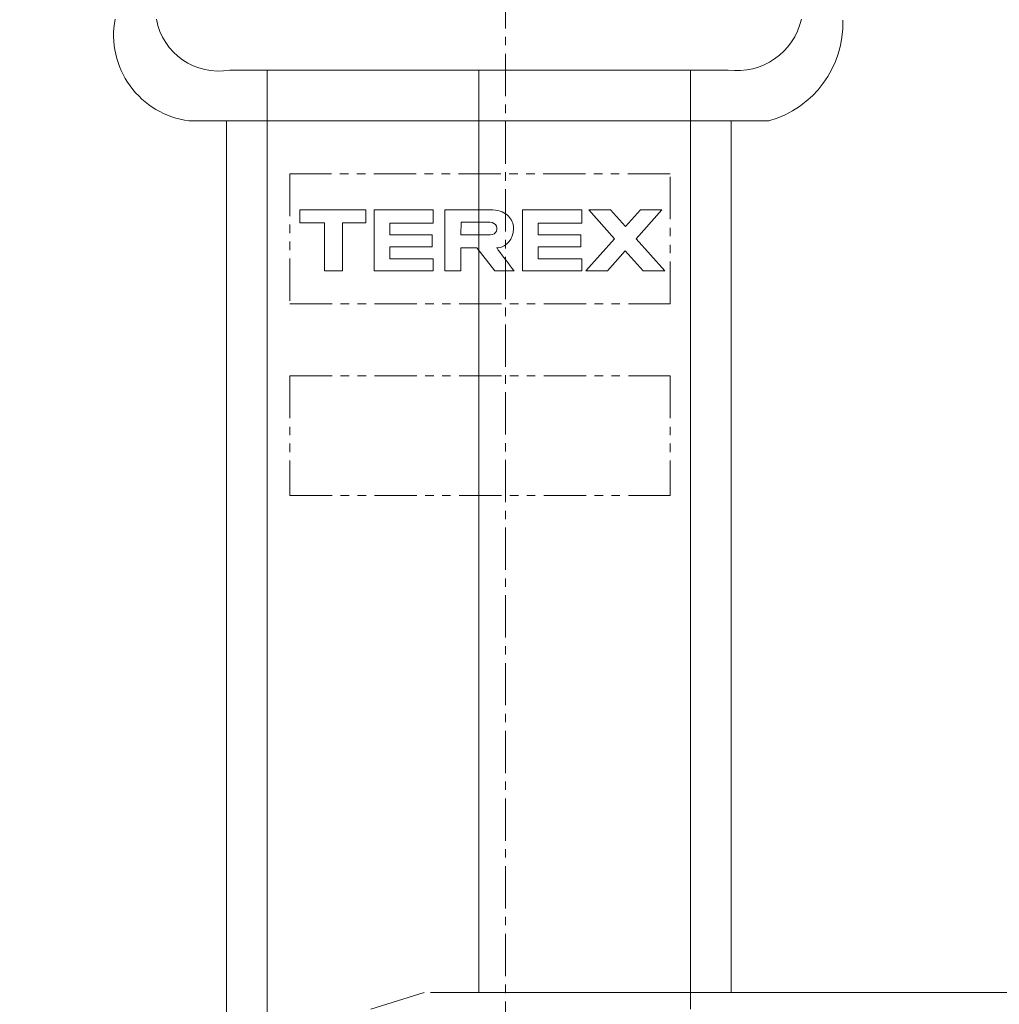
# Model space of a CAD drawing. Extents: x 0 to 59450, y 0 to 42050.
# Tile 200 of 256: x 53018 to 53596, y 22111 to 22692. Entities that reach past the tile are written whole.
import ezdxf

# ---------------------------------------------------------------- set-up
doc = ezdxf.new("R2010")
doc.units = 0
doc.header["$LTSCALE"] = 20
doc.header["$MEASUREMENT"] = 0
doc.linetypes.add('CENTER', pattern=[2, 1.25, -0.25, 0.25, -0.25])
doc.linetypes.add('PHANTOM', pattern=[2.5, 1.25, -0.25, 0.25, -0.25, 0.25, -0.25])
doc.layers.get('0').update_dxf_attribs({"linetype": 'CONTINUOUS'})
doc.layers.get('Defpoints').update_dxf_attribs({"linetype": 'CONTINUOUS'})
doc.dimstyles.new('DXF001', dxfattribs={"dimtxt": 3.1, "dimasz": 2, "dimexe": 2, "dimexo": 0.8, "dimgap": 0.09, "dimtad": 1, "dimdsep": 46, "dimtxsty": 'STANDARD', "dimcen": 0.09, "dimazin": 2, "dimtfac": 0.645161, "dimtdec": 4, "dimtmove": 0, "dimatfit": 3, "dimfxl": 1, "dimtvp": 0.66129, "dimtolj": 1, "dimtzin": 0, "dimarcsym": 0})

# ---------------------------------------------------------------- blocks, each defined once
blk = doc.blocks.new('_OPEN')
at = {"color": 0, "linetype": 'ByBlock', "lineweight": -2}
for p, q in [((-1, 0.166667), (0, 0)), ((0, 0), (-1, -0.166667)), ((0, 0), (-1, 0))]:
    blk.add_line(p, q, dxfattribs=at)
blk = doc.blocks.new('*D11')
at = {"color": 0, "linetype": 'Continuous', "lineweight": -2}
for p, q in [((53303.91, 23024.73), (51648.72, 23024.73)), ((51650.72, 21784.73), (51650.72, 23022.73)), ((53303.91, 21782.73), (51648.72, 21782.73))]:
    blk.add_line(p, q, dxfattribs=at)
at = {"layer": 'Defpoints', "color": 0, "linetype": 'Continuous'}
for p in [(51650.72, 23024.73), (53304.71, 23024.73), (53304.71, 21782.73)]:
    blk.add_point(p, dxfattribs=at)
at = {"color": 0, "linetype": 'Continuous', "lineweight": -2, "xscale": 2, "yscale": 2, "zscale": 2}
for p, rotation in [((51650.72, 23024.73), 90), ((51650.72, 21782.73), 270)]:
    blk.add_blockref('_OPEN', p, dxfattribs=dict(at, rotation=rotation))
at = {"color": 0, "linetype": 'Continuous', "lineweight": 13, "insert": (51600.63, 22403.73), "char_height": 100, "attachment_point": 5, "rotation": 90}
blk.add_mtext('\\A1;\\A1;1242', dxfattribs=at)

msp = doc.modelspace()

# ---------------------------------------------------------------- linework, layer by layer
at = {"color": 3, "linetype": 'CENTER', "lineweight": 13}
msp.add_line((53304.708, 21567.325), (53304.708, 23175.346), dxfattribs=at)
at = {"color": 3, "linetype": 'Continuous', "lineweight": 13}
for p, q in [((53163.985, 22662.727), (53141.804, 22662.727)), ((53413.928, 22662.727), (53163.985, 22662.727)), ((53163.985, 22662.727), (53163.985, 22632.727)), ((53288.957, 22662.727), (53288.957, 22117.727)), ((53436.109, 22662.727), (53413.928, 22662.727)), ((53413.928, 22662.727), (53413.928, 22632.727)), ((53139.93, 22632.727), (53117.614, 22632.727)), ((53163.985, 22632.727), (53139.93, 22632.727)), ((53139.93, 21797.106), (53139.93, 22632.727)), ((53413.928, 22632.727), (53163.985, 22632.727)), ((53163.985, 22632.727), (53163.985, 21797.106)), ((53437.983, 22632.727), (53413.928, 22632.727)), ((53413.928, 22603.525), (53413.928, 22632.727)), ((53460.299, 22632.727), (53437.983, 22632.727)), ((53437.983, 22632.727), (53437.983, 22619.852)), ((53437.983, 22619.852), (53437.983, 22606.977)), ((53413.928, 22581.227), (53413.928, 22603.525)), ((53437.983, 22606.977), (53437.983, 22594.102)), ((53437.983, 22594.102), (53437.983, 22581.227)), ((53183.282, 22572.475), (53183.282, 22580.124)), ((53183.282, 22580.124), (53222.08, 22580.124)), ((53183.282, 22580.124), (53183.282, 22572.475)), ((53222.08, 22580.124), (53183.282, 22580.124)), ((53222.08, 22580.124), (53222.08, 22572.475)), ((53222.08, 22572.475), (53222.08, 22580.124)), ((53226.998, 22544.06), (53226.998, 22580.124)), ((53226.998, 22580.124), (53261.97, 22580.124)), ((53261.97, 22580.124), (53261.97, 22572.202)), ((53268.802, 22580.124), (53268.802, 22544.06)), ((53295.577, 22580.124), (53268.802, 22580.124)), ((53297.227, 22580.07), (53295.577, 22580.124)), ((53298.761, 22579.911), (53297.227, 22580.07)), ((53314.703, 22544.06), (53314.703, 22580.124)), ((53314.703, 22580.124), (53349.678, 22580.124)), ((53349.678, 22580.124), (53349.678, 22572.202)), ((53366.618, 22580.124), (53353.913, 22580.124)), ((53353.913, 22580.124), (53369.083, 22563.016)), ((53375.479, 22570.171), (53366.618, 22580.124)), ((53384.378, 22580.124), (53375.479, 22570.171)), ((53381.852, 22563.016), (53397.082, 22580.124)), ((53397.082, 22580.124), (53384.378, 22580.124)), ((53413.928, 22566.75), (53413.928, 22581.227)), ((53437.983, 22581.227), (53437.983, 22568.352)), ((53300.18, 22579.653), (53298.761, 22579.911)), ((53301.488, 22579.304), (53300.18, 22579.653)), ((53302.685, 22578.869), (53301.488, 22579.304)), ((53303.776, 22578.355), (53302.685, 22578.869)), ((53304.762, 22577.768), (53303.776, 22578.355)), ((53305.645, 22577.115), (53304.762, 22577.768)), ((53306.428, 22576.402), (53305.645, 22577.115)), ((53307.113, 22575.635), (53306.428, 22576.402)), ((53307.703, 22574.821), (53307.113, 22575.635)), ((53308.199, 22573.966), (53307.703, 22574.821)), ((53197.764, 22572.475), (53183.282, 22572.475)), ((53183.282, 22572.475), (53197.764, 22572.475)), ((53197.764, 22544.06), (53197.764, 22572.475)), ((53197.764, 22572.475), (53197.764, 22544.06)), ((53222.08, 22572.475), (53208.421, 22572.475)), ((53208.421, 22572.475), (53208.421, 22544.06)), ((53208.421, 22544.06), (53208.421, 22572.475)), ((53208.421, 22572.475), (53222.08, 22572.475)), ((53261.97, 22572.202), (53236.289, 22572.202)), ((53236.289, 22572.202), (53236.289, 22565.373)), ((53278.364, 22565.373), (53278.433, 22572.75)), ((53278.433, 22572.75), (53278.829, 22572.75)), ((53278.829, 22572.75), (53279.915, 22572.75)), ((53279.915, 22572.75), (53281.542, 22572.75)), ((53281.542, 22572.75), (53283.558, 22572.75)), ((53283.558, 22572.75), (53285.812, 22572.75)), ((53285.812, 22572.75), (53288.153, 22572.75)), ((53288.153, 22572.75), (53290.43, 22572.75)), ((53290.43, 22572.75), (53292.493, 22572.75)), ((53292.493, 22572.75), (53294.191, 22572.75)), ((53294.191, 22572.75), (53295.372, 22572.75)), ((53295.372, 22572.75), (53296.747, 22572.578)), ((53296.747, 22572.578), (53297.854, 22572.107)), ((53297.854, 22572.107), (53298.691, 22571.403)), ((53298.691, 22571.403), (53299.258, 22570.533)), ((53299.258, 22570.533), (53299.553, 22569.563)), ((53299.576, 22568.56), (53299.326, 22567.59)), ((53299.553, 22569.563), (53299.576, 22568.56)), ((53308.606, 22573.077), (53308.199, 22573.966)), ((53308.923, 22572.16), (53308.606, 22573.077)), ((53309.155, 22571.221), (53308.923, 22572.16)), ((53309.304, 22570.267), (53309.155, 22571.221)), ((53309.271, 22567.376), (53309.359, 22568.338)), ((53309.371, 22569.303), (53309.304, 22570.267)), ((53309.359, 22568.338), (53309.371, 22569.303)), ((53349.678, 22572.202), (53323.995, 22572.202)), ((53323.995, 22572.202), (53323.995, 22565.373)), ((53437.983, 22568.352), (53437.983, 22555.477)), ((53236.289, 22565.373), (53261.425, 22565.373)), ((53261.425, 22565.373), (53261.425, 22558.268)), ((53278.698, 22565.373), (53278.364, 22565.373)), ((53279.629, 22565.373), (53278.698, 22565.373)), ((53281.049, 22565.373), (53279.629, 22565.373)), ((53282.849, 22565.373), (53281.049, 22565.373)), ((53284.921, 22565.373), (53282.849, 22565.373)), ((53287.157, 22565.373), (53284.921, 22565.373)), ((53289.449, 22565.373), (53287.157, 22565.373)), ((53291.688, 22565.373), (53289.449, 22565.373)), ((53293.767, 22565.373), (53291.688, 22565.373)), ((53295.577, 22565.373), (53293.767, 22565.373)), ((53296.928, 22565.545), (53295.577, 22565.373)), ((53298.003, 22566.016), (53296.928, 22565.545)), ((53298.802, 22566.72), (53298.003, 22566.016)), ((53299.326, 22567.59), (53298.802, 22566.72)), ((53307.271, 22562.043), (53307.767, 22562.848)), ((53307.767, 22562.848), (53308.202, 22563.695)), ((53308.202, 22563.695), (53308.572, 22564.577)), ((53308.572, 22564.577), (53308.875, 22565.489)), ((53308.875, 22565.489), (53309.109, 22566.424)), ((53309.109, 22566.424), (53309.271, 22567.376)), ((53323.995, 22565.373), (53349.133, 22565.373)), ((53349.133, 22565.373), (53349.133, 22558.268)), ((53369.083, 22563.016), (53352.137, 22544.06)), ((53398.789, 22543.992), (53381.852, 22563.016)), ((53413.928, 22555.477), (53413.928, 22566.75)), ((53261.425, 22558.268), (53236.289, 22558.268)), ((53236.289, 22558.268), (53236.289, 22551.164)), ((53278.364, 22544.06), (53278.364, 22557.722)), ((53278.364, 22557.722), (53287.791, 22557.722)), ((53287.791, 22557.722), (53298.309, 22544.06)), ((53299.402, 22557.722), (53300.39, 22557.753)), ((53299.659, 22557.372), (53299.402, 22557.722)), ((53300.429, 22556.353), (53299.659, 22557.372)), ((53300.39, 22557.753), (53301.341, 22557.891)), ((53301.341, 22557.891), (53302.25, 22558.128)), ((53302.25, 22558.128), (53303.116, 22558.459)), ((53303.116, 22558.459), (53303.936, 22558.876)), ((53303.936, 22558.876), (53304.708, 22559.374)), ((53304.708, 22559.374), (53305.43, 22559.946)), ((53305.43, 22559.946), (53306.1, 22560.586)), ((53306.1, 22560.586), (53306.714, 22561.287)), ((53306.714, 22561.287), (53307.271, 22562.043)), ((53349.133, 22558.268), (53323.995, 22558.268)), ((53323.995, 22558.268), (53323.995, 22551.164)), ((53236.289, 22551.164), (53261.97, 22551.164)), ((53261.97, 22551.164), (53261.97, 22544.06)), ((53301.584, 22554.831), (53300.429, 22556.353)), ((53302.997, 22552.972), (53301.584, 22554.831)), ((53304.542, 22550.942), (53302.997, 22552.972)), ((53306.09, 22548.908), (53304.542, 22550.942)), ((53323.995, 22551.164), (53349.678, 22551.164)), ((53349.678, 22551.164), (53349.678, 22544.06)), ((53364.977, 22544.06), (53375.455, 22555.83)), ((53375.455, 22555.83), (53385.947, 22543.992)), ((53413.928, 22543.008), (53413.928, 22555.477)), ((53437.983, 22555.477), (53437.983, 22542.602)), ((53307.516, 22547.037), (53306.09, 22548.908)), ((53308.691, 22545.494), (53307.516, 22547.037)), ((53309.49, 22544.446), (53308.691, 22545.494)), ((53208.421, 22544.06), (53197.764, 22544.06)), ((53197.764, 22544.06), (53208.421, 22544.06)), ((53261.97, 22544.06), (53226.998, 22544.06)), ((53268.802, 22544.06), (53278.364, 22544.06)), ((53298.309, 22544.06), (53309.784, 22544.06)), ((53309.784, 22544.06), (53309.49, 22544.446)), ((53349.678, 22544.06), (53314.703, 22544.06)), ((53352.137, 22544.06), (53364.977, 22544.06)), ((53385.947, 22543.992), (53398.789, 22543.992)), ((53413.928, 22529.727), (53413.928, 22543.008)), ((53437.983, 22542.602), (53437.983, 22529.727)), ((53413.928, 22516.749), (53413.928, 22529.727)), ((53437.983, 22529.727), (53437.983, 22516.852)), ((53413.928, 22503.977), (53413.928, 22516.749)), ((53437.983, 22516.852), (53437.983, 22503.977)), ((53413.928, 22491.128), (53413.928, 22503.977)), ((53437.983, 22503.977), (53437.983, 22491.102)), ((53413.928, 22478.227), (53413.928, 22491.128)), ((53437.983, 22491.102), (53437.983, 22478.227)), ((53413.928, 22465.346), (53413.928, 22478.227)), ((53437.983, 22478.227), (53437.983, 22465.352)), ((53413.928, 22452.477), (53413.928, 22465.346)), ((53437.983, 22465.352), (53437.983, 22452.477)), ((53413.928, 22439.604), (53413.928, 22452.477)), ((53437.983, 22452.477), (53437.983, 22439.602)), ((53413.928, 22426.727), (53413.928, 22439.604)), ((53437.983, 22439.602), (53437.983, 22426.727)), ((53413.928, 22413.852), (53413.928, 22426.727)), ((53437.983, 22426.727), (53437.983, 22413.852)), ((53413.928, 22400.977), (53413.928, 22413.852)), ((53437.983, 22413.852), (53437.983, 22400.977)), ((53413.928, 22388.102), (53413.928, 22400.977)), ((53437.983, 22400.977), (53437.983, 22388.102)), ((53413.928, 22375.227), (53413.928, 22388.102)), ((53437.983, 22388.102), (53437.983, 22375.227)), ((53413.928, 22362.352), (53413.928, 22375.227)), ((53437.983, 22375.227), (53437.983, 22362.352)), ((53413.928, 22349.477), (53413.928, 22362.352)), ((53437.983, 22362.352), (53437.983, 22349.477)), ((53413.928, 22336.602), (53413.928, 22349.477)), ((53437.983, 22349.477), (53437.983, 22336.603)), ((53413.928, 22323.727), (53413.928, 22336.602)), ((53437.983, 22336.603), (53437.983, 22323.727)), ((53413.928, 22310.852), (53413.928, 22323.727)), ((53437.983, 22323.727), (53437.983, 22310.85)), ((53413.928, 22297.977), (53413.928, 22310.852)), ((53437.983, 22310.85), (53437.983, 22297.977)), ((53413.928, 22285.102), (53413.928, 22297.977)), ((53437.983, 22297.977), (53437.983, 22285.109)), ((53413.928, 22272.227), (53413.928, 22285.102)), ((53437.983, 22285.109), (53437.983, 22272.227)), ((53413.928, 22259.352), (53413.928, 22272.227)), ((53437.983, 22272.227), (53437.983, 22259.326)), ((53413.928, 22246.477), (53413.928, 22259.352)), ((53437.983, 22259.326), (53437.983, 22246.477)), ((53413.928, 22233.602), (53413.928, 22246.477)), ((53437.983, 22246.477), (53437.983, 22233.705)), ((53413.928, 22220.727), (53413.928, 22233.602)), ((53437.983, 22233.705), (53437.983, 22220.727)), ((53413.928, 22207.852), (53413.928, 22220.727)), ((53437.983, 22220.727), (53437.983, 22207.446)), ((53413.928, 22194.977), (53413.928, 22207.852)), ((53437.983, 22207.446), (53437.983, 22194.977)), ((53413.928, 22182.102), (53413.928, 22194.977)), ((53437.983, 22194.977), (53437.983, 22183.704)), ((53413.928, 22169.227), (53413.928, 22182.102)), ((53437.983, 22183.704), (53437.983, 22169.227)), ((53413.928, 22156.352), (53413.928, 22169.227)), ((53437.983, 22169.227), (53437.983, 22146.929)), ((53413.928, 22143.477), (53413.928, 22156.352)), ((53437.983, 22146.929), (53437.983, 22117.727)), ((53413.928, 22130.602), (53413.928, 22143.477)), ((53413.928, 22117.727), (53413.928, 22130.602)), ((53225.191, 22107.727), (53256.702, 22117.537)), ((53260.328, 22117.727), (53413.928, 22117.727)), ((53413.928, 22117.727), (53437.983, 22117.727)), ((53413.928, 22107.727), (53413.928, 22117.727)), ((53437.983, 22117.727), (54173.525, 22117.727))]:
    msp.add_line(p, q, dxfattribs=at)
at = {"color": 3, "linetype": 'PHANTOM', "lineweight": 13}
for p, q in [((53177.281, 22601.367), (53177.281, 22524.522)), ((53401.907, 22601.367), (53177.281, 22601.367)), ((53401.907, 22524.522), (53401.907, 22601.367)), ((53177.281, 22524.522), (53401.907, 22524.522)), ((53177.281, 22481.944), (53177.281, 22411.398)), ((53177.281, 22481.944), (53401.907, 22481.944)), ((53401.907, 22481.944), (53401.907, 22411.398)), ((53177.281, 22411.398), (53401.907, 22411.398))]:
    msp.add_line(p, q, dxfattribs=at)
at = {"color": 3, "linetype": 'Continuous', "lineweight": 13}
for centre, radius, start, end in [((53124.241, 22683.371), 51.076, 169.445219, 262.545789), ((53135.148, 22699.395), 37.267, 190.306427, 280.288447), ((53441.497, 22701.226), 38.874, 262.033712, 347.371676), ((53444.354, 22690.119), 59.566, 285.527184, 362.001645)]:
    msp.add_arc(centre, radius, start, end, dxfattribs=at)

# ---------------------------------------------------------------- dimensions: what is measured, and where the dimension line sits
at = {"linetype": 'Continuous', "lineweight": 13}
dim = msp.add_linear_dim(base=(51650.723, 23024.727), p1=(53304.708, 21782.727), p2=(53304.708, 23024.727), angle=90, text='\\A1;1242', dimstyle='DXF001', override={"dimtxt": 100, "dimasz": 2, "dimblk1": 'OPEN', "dimblk2": 'OPEN', "dimsah": 1}, dxfattribs=at)
dim.commit()
dim.dimension.update_dxf_attribs({"geometry": '*D11', "text_midpoint": (51650.723, 22403.727), "dimtype": 160})

doc.saveas('drawing.dxf')
